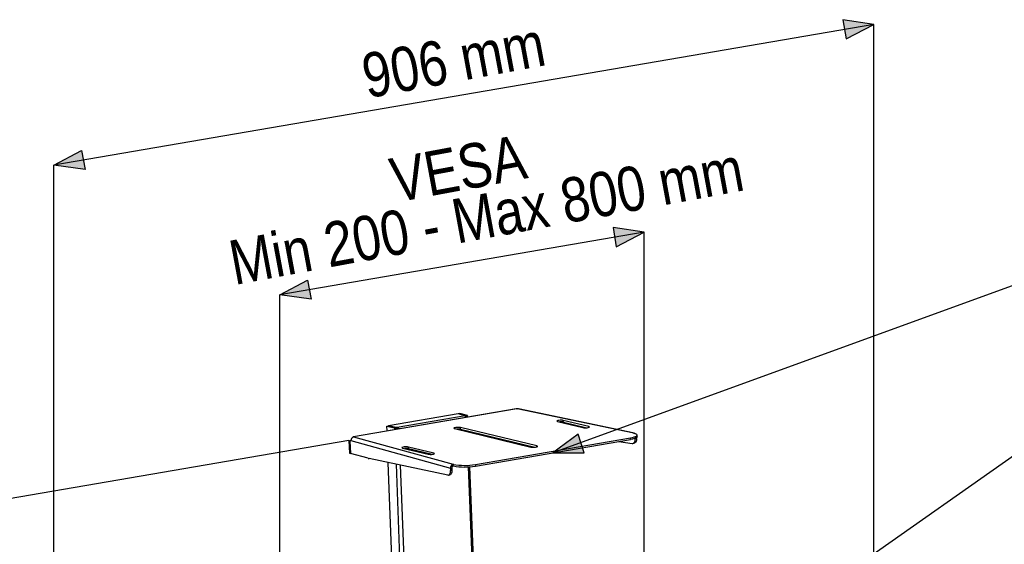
# Model space of a CAD drawing. Header units: millimetres. Extents: x -3222 to 6609, y -2907 to 878.
# Tile 9 of 25: x -2499 to -1613, y 359 to 831. Entities that reach past the tile are written whole.
import ezdxf

# ---------------------------------------------------------------- set-up
doc = ezdxf.new("R2010")
doc.units = ezdxf.units.MM
doc.styles.add('style1', font='ARIALN.TTF')

msp = doc.modelspace()

# ---------------------------------------------------------------- hatches: boundary and pattern name
h = msp.add_hatch(color=256)
h.dxf.hatch_style = 1
h.paths.add_polyline_path([(-1730.25, 826.37), (-1757.97, 830.55), (-1755.26, 813.28)])
h = msp.add_hatch(color=256)
h.dxf.hatch_style = 1
h.paths.add_polyline_path([(-2440.02, 695.82), (-2443.31, 712.98), (-2467.98, 699.66)])
h = msp.add_hatch(color=256)
h.dxf.hatch_style = 1
h.paths.add_polyline_path([(-1937, 639.25), (-1964.71, 643.44), (-1962, 626.17)])
h = msp.add_hatch(color=256)
h.dxf.hatch_style = 1
h.paths.add_polyline_path([(-2236.61, 579.15), (-2239.91, 596.32), (-2264.57, 582.99)])
h = msp.add_hatch(color=256)
h.dxf.hatch_style = 1
h.paths.add_polyline_path([(-2018.92, 440.91), (-1990.89, 440.96), (-1996.18, 457.62)])

# ---------------------------------------------------------------- linework, layer by layer
at = {"color": 0, "linetype": 'Continuous', "lineweight": 25}
for p, q in [((-1730.25, 826.37), (-2467.98, 699.66)), ((-1937, 639.25), (-2264.57, 582.99)), ((-2052.04, 480.49), (-2198.54, 455.33)), ((-2051.35, 480.53), (-2198.44, 455.27)), ((-1946.31, 458.4), (-2051.05, 480.53)), ((-1945.58, 458.39), (-2050.04, 480.47)), ((-2104.28, 475.88), (-2167.02, 465.1)), ((-2098.04, 474.05), (-2159.21, 463.54)), ((-2097.55, 474.26), (-2104.28, 475.88)), ((-2102.89, 476.12), (-2104.2, 475.89)), ((-2104.2, 475.89), (-2104.2, 475.86)), ((-2097.23, 474.21), (-2104.2, 475.89)), ((-2095.92, 474.44), (-2102.89, 476.12)), ((-2097.55, 474.26), (-2097.5, 473.07)), ((-2095.92, 474.44), (-2097.23, 474.21)), ((-1986.77, 464.45), (-2009.67, 469.97)), ((-2009.61, 468.5), (-2009.67, 469.97)), ((-2168.42, 464.86), (-2167.11, 465.09)), ((-2168.25, 460.53), (-2168.42, 464.86)), ((-2168.42, 464.86), (-2161.44, 463.18)), ((-2167.11, 465.09), (-2160.13, 463.41)), ((-2160.29, 463.48), (-2167.02, 465.1)), ((-2167.02, 465.07), (-2167.02, 465.1)), ((-2161.44, 463.18), (-2160.13, 463.41)), ((-2160.23, 461.91), (-2160.32, 461.93)), ((-2160.29, 463.48), (-2160.28, 463.45)), ((-2160.27, 463.03), (-2160.23, 461.91)), ((-2159.21, 463.54), (-2159.15, 461.98)), ((-2107.51, 462.61), (-2038.81, 446.06)), ((-2033.49, 446.98), (-2102.19, 463.53)), ((-2102.14, 462.06), (-2102.19, 463.53)), ((-2102.14, 462.06), (-2035.26, 445.95)), ((-2014.99, 469.05), (-1992.09, 463.54)), ((-2009.61, 468.5), (-1988.54, 463.42)), ((-1986.74, 463.74), (-1986.77, 464.45)), ((-2202.59, 451.88), (-2201.73, 451.68)), ((-2202.59, 451.88), (-2202.16, 440.53)), ((-2200.93, 451.87), (-2111.23, 427.15)), ((-2198.5, 455.21), (-2108.79, 430.49)), ((-2088.78, 430.39), (-1949.17, 454.37)), ((-2088.72, 428.92), (-1949.12, 452.9)), ((-2088.67, 458.07), (-2087.94, 458.64)), ((-1949.12, 452.9), (-1949.17, 454.37)), ((-1946.17, 458.37), (-1946.31, 458.4)), ((-1944.94, 453.55), (-1944.95, 453.94)), ((-1944.94, 453.55), (-1943.76, 453.77)), ((-1943.76, 453.77), (-1943.78, 454.5)), ((-1943.14, 455.36), (-1943.2, 456.83)), ((-2202.54, 451.85), (-3158.72, 287.62)), ((-2201.73, 451.68), (-2201.3, 440.33)), ((-2201.62, 451.33), (-2201.53, 451.34)), ((-2201.62, 451.33), (-2201.2, 440.3)), ((-2154.23, 445.14), (-2131.33, 439.62)), ((-2150.29, 444.75), (-2150.11, 444.14)), ((-2149.41, 444.68), (-2149.19, 443.92)), ((-2126.01, 440.54), (-2148.91, 446.05)), ((-2148.85, 444.58), (-2148.91, 446.05)), ((-2148.85, 444.58), (-2127.78, 439.5)), ((-2148.73, 444.62), (-2148.39, 443.73)), ((-2148.49, 444.49), (-2148.17, 443.68)), ((-2033.46, 446.26), (-2033.49, 446.98)), ((-1959.54, 451.11), (-1947.72, 449.28)), ((-1947.09, 449.28), (-1945.91, 449.51)), ((-2202.16, 440.53), (-2201.3, 440.33)), ((-2201.2, 440.34), (-2201.3, 440.33)), ((-2185.15, 435.88), (-2201.2, 440.3)), ((-2113.51, 420.82), (-2184.4, 435.69)), ((-2125.98, 439.82), (-2126.01, 440.54)), ((-2151, 3), (-2167.18, 432.08)), ((-2160.16, 430.61), (-2144.07, 4.18)), ((-2156.34, 429.81), (-2140.31, 4.83)), ((-2109.96, 427.35), (-2111.23, 427.15)), ((-2111.23, 427.15), (-2111.15, 425.02)), ((-2109.96, 427.35), (-2109.88, 425.22)), ((-2108.79, 430.49), (-2108.68, 430.46)), ((-2108.74, 429.02), (-2108.79, 430.49)), ((-2108.74, 429.02), (-2108.62, 428.99)), ((-2108.62, 428.99), (-2108.68, 430.46)), ((-2079.24, 15.32), (-2094.82, 428.24)), ((-2078.07, 15.52), (-2093.64, 428.32)), ((-2088.78, 430.39), (-2088.72, 428.92)), ((-2113.01, 420.81), (-2111.74, 421.01)), ((-2111.15, 425.02), (-2109.88, 425.22))]:
    msp.add_line(p, q, dxfattribs=at)
for p, q in [((-1730.25, 71.83), (-1730.25, 826.37)), ((-2185.02, 30.64), (-1153.8, 755.05)), ((-1153.58, 755.26), (-2018.92, 440.91)), ((-2467.98, -54.64), (-2467.98, 699.66)), ((-1937, 238.04), (-1937, 639.25)), ((-2264.57, 181.74), (-2264.57, 582.99))]:
    msp.add_line(p, q)
for points in [[(-1757.97, 830.55), (-1755.26, 813.28), (-1730.25, 826.37)], [(-2443.31, 712.98), (-2440.02, 695.82), (-2467.98, 699.66)], [(-1964.71, 643.44), (-1962, 626.17), (-1937, 639.25)], [(-2239.91, 596.32), (-2236.61, 579.15), (-2264.57, 582.99)], [(-1990.89, 440.96), (-1996.18, 457.62), (-2018.92, 440.91)]]:
    msp.add_lwpolyline(points, close=True)
at = {"color": 0, "linetype": 'Continuous', "lineweight": 25, "flags": 128}
for points in [[(-2009.67, 469.97), (-2010.47, 470.09), (-2011.49, 470.15), (-2012.61, 470.13), (-2013.7, 470.03), (-2014.63, 469.87), (-2015.27, 469.67), (-2015.57, 469.45), (-2015.47, 469.23), (-2014.99, 469.05)], [(-2102.19, 463.53), (-2102.99, 463.65), (-2104.01, 463.71), (-2105.13, 463.69), (-2106.22, 463.59), (-2107.15, 463.43), (-2107.8, 463.23), (-2108.09, 463.01), (-2107.99, 462.79), (-2107.51, 462.61)], [(-1992.09, 463.54), (-1991.3, 463.41), (-1990.27, 463.35), (-1989.15, 463.38), (-1988.06, 463.47), (-1987.14, 463.63), (-1986.49, 463.83), (-1986.2, 464.06), (-1986.29, 464.27), (-1986.77, 464.45)], [(-1949.17, 454.37), (-1947.42, 454.71), (-1945.93, 455.1), (-1944.74, 455.52), (-1943.87, 455.95), (-1943.35, 456.4), (-1943.2, 456.85), (-1943.42, 457.28), (-1943.99, 457.68), (-1944.92, 458.05), (-1946.17, 458.37)], [(-1943.14, 455.36), (-1943.3, 454.93), (-1943.81, 454.48), (-1944.68, 454.05), (-1945.88, 453.63), (-1947.37, 453.24), (-1949.12, 452.9)], [(-1947.72, 449.28), (-1947.14, 449.28), (-1946.59, 449.46), (-1946.1, 449.81), (-1945.67, 450.33), (-1945.33, 450.98), (-1945.09, 451.76), (-1944.96, 452.63), (-1944.94, 453.55)], [(-1943.76, 453.77), (-1943.78, 452.85), (-1943.91, 451.98), (-1944.15, 451.21), (-1944.49, 450.55), (-1944.92, 450.03), (-1945.41, 449.68), (-1945.91, 449.51)], [(-2201.22, 451.5), (-2201.41, 451.54), (-2201.73, 451.68)], [(-2148.91, 446.05), (-2149.71, 446.18), (-2150.73, 446.23), (-2151.85, 446.21), (-2152.94, 446.12), (-2153.87, 445.96), (-2154.51, 445.75), (-2154.81, 445.53), (-2154.71, 445.32), (-2154.23, 445.14)], [(-2038.81, 446.06), (-2038.02, 445.94), (-2036.99, 445.88), (-2035.87, 445.9), (-2034.78, 446), (-2033.86, 446.16), (-2033.21, 446.36), (-2032.92, 446.58), (-2033.01, 446.79), (-2033.49, 446.98)], [(-2142.43, 442.29), (-2141.85, 442.75), (-2141.72, 442.86)], [(-2141.87, 442.16), (-2141.82, 442.21), (-2141.31, 442.76)], [(-2131.33, 439.62), (-2130.54, 439.49), (-2129.51, 439.44), (-2128.39, 439.46), (-2127.3, 439.56), (-2126.38, 439.72), (-2125.73, 439.92), (-2125.44, 440.14), (-2125.53, 440.35), (-2126.01, 440.54)], [(-2113.51, 420.82), (-2113.01, 420.81), (-2112.54, 420.97), (-2112.12, 421.31), (-2111.76, 421.82), (-2111.47, 422.47), (-2111.27, 423.24), (-2111.16, 424.1), (-2111.15, 425.02)], [(-2109.88, 425.22), (-2109.89, 424.3), (-2110, 423.44), (-2110.2, 422.67), (-2110.49, 422.02), (-2110.85, 421.51), (-2111.27, 421.17), (-2111.74, 421.01), (-2111.74, 421.01)]]:
    msp.add_lwpolyline(points, dxfattribs=at)
at = {"color": 0, "linetype": 'Continuous', "lineweight": 25}
for centre, radius, start, end in [((-2051.29, 492.99), 12.46, 269.738, 271.10361), ((-2097.35, 473.1), 1.17, 99.42682, 125.73835), ((-2094.81, 473.16), 2.64, 156.42661, 184.66812), ((-2093.41, 473.36), 2.73, 156.70972, 189.11055), ((-2158.99, 462.11), 2.68, 156.36983, 189.45044), ((-2157.69, 462.34), 2.66, 156.3333, 188.76642), ((-2159.15, 453.62), 9.93, 90.31811, 96.54077), ((-2104.32, 449.48), 12.76, 80.12942, 96.13542), ((-2011.8, 455.92), 12.76, 80.12942, 96.13542), ((-2201.83, 453.57), 1.89, 272.16082, 299.92191), ((-2201.77, 452.23), 0.907, 279.52707, 336.64367), ((-2198.67, 455.44), 0.288, 306.00179, 322.89061), ((-1945.96, 456.57), 1.86, 50.00495, 100.7891), ((-2151.04, 432.01), 12.76, 80.12942, 96.13542), ((-2181.84, 447.88), 12.45, 254.58026, 258.13616), ((-2108.05, 427.39), 3.19, 103.49726, 184.31203), ((-2108.37, 427.47), 1.59, 103.49726, 184.31203), ((-2098.54, 484.41), 54.89, 259.35951, 280.24502), ((-2098.49, 482.94), 54.89, 259.35951, 280.24502)]:
    msp.add_arc(centre, radius, start, end, dxfattribs=at)
for points, knots in [([(-2051.35, 480.53), (-2051.53, 480.54), (-2051.77, 480.54), (-2051.98, 480.5), (-2052.03, 480.48)], [0, 0, 0, 0, 0.740572, 1, 1, 1, 1]), ([(-2050.05, 480.46), (-2050.18, 480.49), (-2050.5, 480.55), (-2050.85, 480.54), (-2051.05, 480.53)], [0, 0, 0, 0, 0.435492, 1, 1, 1, 1]), ([(-2097.31, 472.72), (-2097.36, 472.81), (-2097.49, 473.06), (-2097.69, 473.4), (-2097.88, 473.72), (-2098.01, 473.93), (-2098.03, 474.01), (-2098.04, 474.05)], [0, 0, 0, 0, 0.129643, 0.35883, 0.583031, 0.797747, 1, 1, 1, 1]), ([(-2159.21, 463.54), (-2159.06, 463.53), (-2158.74, 463.5), (-2158.31, 463.34), (-2157.92, 463.07), (-2157.64, 462.74), (-2157.53, 462.48), (-2157.49, 462.38)], [0, 0, 0, 0, 0.200344, 0.413243, 0.63507, 0.862556, 1, 1, 1, 1]), ([(-2198.5, 455.21), (-2198.59, 455.16), (-2198.77, 455.07), (-2199.13, 454.81), (-2199.53, 454.45), (-2199.92, 453.98), (-2200.26, 453.43), (-2200.55, 452.87), (-2200.77, 452.33), (-2200.88, 452.02), (-2200.93, 451.87)], [0, 0, 0, 0, 0.118209, 0.24211, 0.369909, 0.499999, 0.629936, 0.757888, 0.881722, 1, 1, 1, 1]), ([(-2198.98, 454.91), (-2198.93, 454.98), (-2198.8, 455.17), (-2198.69, 455.25), (-2198.63, 455.29)], [0, 0, 0, 0, 0.392996, 1, 1, 1, 1]), ([(-2198.54, 455.32), (-2198.52, 455.33), (-2198.46, 455.35), (-2198.45, 455.3), (-2198.44, 455.27)], [0, 0, 0, 0, 0.25902, 1, 1, 1, 1])]:
    msp.add_open_spline(points, degree=3, knots=knots, dxfattribs=at)

# ---------------------------------------------------------------- texts
at = {"style": 'style1'}
for s, p in [('906 mm', (-2186.19, 759.69)), ('Min 200 - Max 800 mm', (-2305.66, 591.72)), ('VESA', (-2160.65, 665.88))]:
    msp.add_text(s, height=40, rotation=10.52558, dxfattribs=at).set_placement(p)

doc.saveas('drawing.dxf')
